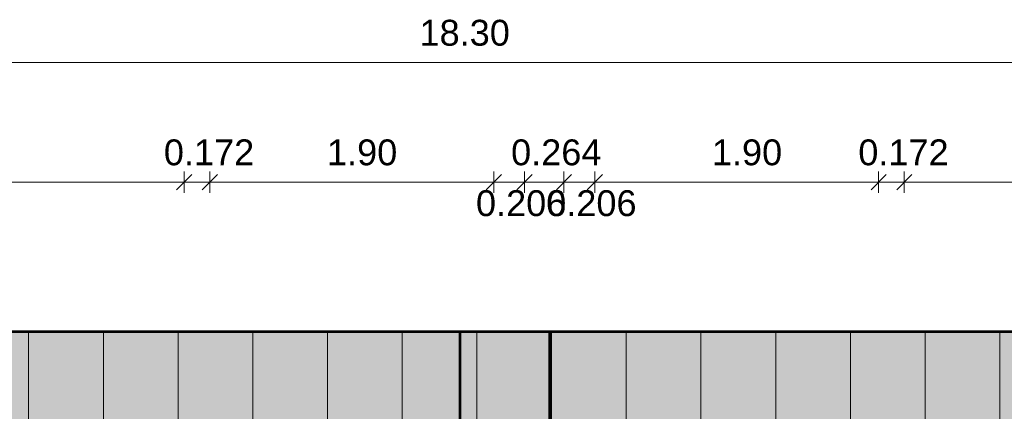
# Model space of a CAD drawing. Header units: millimetres. Extents: x 2988 to 41000, y -28700 to -5172.
# Tile 8 of 10: x 13440 to 20030, y -8494 to -5875. Entities that reach past the tile are written whole.
import ezdxf

# ---------------------------------------------------------------- set-up
doc = ezdxf.new("R2010")
doc.units = ezdxf.units.MM
doc.header["$MEASUREMENT"] = 0

msp = doc.modelspace()

# ---------------------------------------------------------------- hatches: boundary and pattern name
at = {"true_color": 0xeaeaea}
for points in [[(11638, -7961.98), (16988, -7961.98), (16988, -8994.3), (11638, -8994.3)], [(16388, -7961.98), (21038, -7961.98), (21038, -8994.3), (16388, -8994.3)]]:
    msp.add_hatch(color=254, dxfattribs=at).paths.add_polyline_path(points)

# ---------------------------------------------------------------- linework, layer by layer
at = {"color": 18, "lineweight": 5, "true_color": 0x070707}
for points in [[(7188, -6162), (25488, -6162)], [(14592, -6911), (14490, -7013)], [(14592, -6911), (14490, -7013)], [(14541, -6890), (14541, -7034)], [(14541, -6890), (14541, -7034)], [(14764, -6911), (14662, -7013)], [(14764, -6911), (14662, -7013)], [(14713, -6890), (14713, -7034)], [(14713, -6890), (14713, -7034)], [(16664, -6911), (16562, -7013)], [(16664, -6911), (16562, -7013)], [(16613, -6890), (16613, -7034)], [(16613, -6890), (16613, -7034)], [(16870, -6911), (16768, -7013)], [(16870, -6911), (16768, -7013)], [(16819, -6890), (16819, -7034)], [(16819, -6890), (16819, -7034)], [(17134, -6911), (17032, -7013)], [(17134, -6911), (17032, -7013)], [(17083, -6890), (17083, -7034)], [(17083, -6890), (17083, -7034)], [(17340, -6911), (17238, -7013)], [(17340, -6911), (17238, -7013)], [(17289, -6890), (17289, -7034)], [(17289, -6890), (17289, -7034)], [(19240, -6911), (19138, -7013)], [(19240, -6911), (19138, -7013)], [(19189, -6890), (19189, -7034)], [(19189, -6890), (19189, -7034)], [(19412, -6911), (19310, -7013)], [(19412, -6911), (19310, -7013)], [(19361, -6890), (19361, -7034)], [(19361, -6890), (19361, -7034)], [(10885, -6962), (14541, -6962)], [(14541, -6962), (14713, -6962)], [(14713, -6962), (16613, -6962)], [(16613, -6962), (16819, -6962)], [(16819, -6962), (17083, -6962)], [(17083, -6962), (17289, -6962)], [(17289, -6962), (19189, -6962)], [(19189, -6962), (19361, -6962)], [(19361, -6962), (25093, -6962)]]:
    msp.add_lwpolyline(points, dxfattribs=at)
at = {"color": 18, "lineweight": 18, "true_color": 0x070707, "const_width": 18}
for points in [[(11638, -7961.98), (16988, -7961.98), (16988, -11950), (11638, -11950), (11638, -7961.98)], [(11638, -7961.98), (16988, -7961.98), (16988, -8994.3), (11638, -8994.3), (11638, -7961.98)], [(16388, -7961.98), (21038, -7961.98), (21038, -12121), (16388, -12121), (16388, -7961.98)], [(16388, -7961.98), (21038, -7961.98), (21038, -8994.3), (16388, -8994.3), (16388, -7961.98)]]:
    msp.add_lwpolyline(points, dxfattribs=at)
at = {"color": 18, "lineweight": 18, "true_color": 0x070707}
for points in [[(13500, -7961), (13500, -8994)], [(14000, -7961), (14000, -8994)], [(14500, -7961), (14500, -8994)], [(15000, -7961), (15000, -8994)], [(15500, -7961), (15500, -8994)], [(16000, -7961), (16000, -8994)], [(16500, -7961), (16500, -8994)], [(16500, -7961), (16500, -8994)], [(17000, -7961), (17000, -8994)], [(17500, -7961), (17500, -8994)], [(18000, -7961), (18000, -8994)], [(18500, -7961), (18500, -8994)], [(19000, -7961), (19000, -8994)], [(19500, -7961), (19500, -8994)], [(20000, -7961), (20000, -8994)]]:
    msp.add_lwpolyline(points, dxfattribs=at)

# ---------------------------------------------------------------- texts
at = {"color": 18, "true_color": 0x070707, "char_height": 173, "attachment_point": 7}
for s, insert in [('{\\fArial|b0|i0;18.30}', (16116, -6051.5)), ('{\\fArial|b0|i0;0.172}', (14405, -6851.5)), ('{\\fArial|b0|i0;1.90}', (15497, -6851.5)), ('{\\fArial|b0|i0;0.264}', (16729, -6851.5)), ('{\\fArial|b0|i0;1.90}', (18073, -6851.5)), ('{\\fArial|b0|i0;0.172}', (19053, -6851.5)), ('{\\fArial|b0|i0;0.206}', (16494, -7191.5)), ('{\\fArial|b0|i0;0.206}', (16964, -7191.5))]:
    msp.add_mtext(s, dxfattribs=dict(at, insert=insert))

doc.saveas('drawing.dxf')
